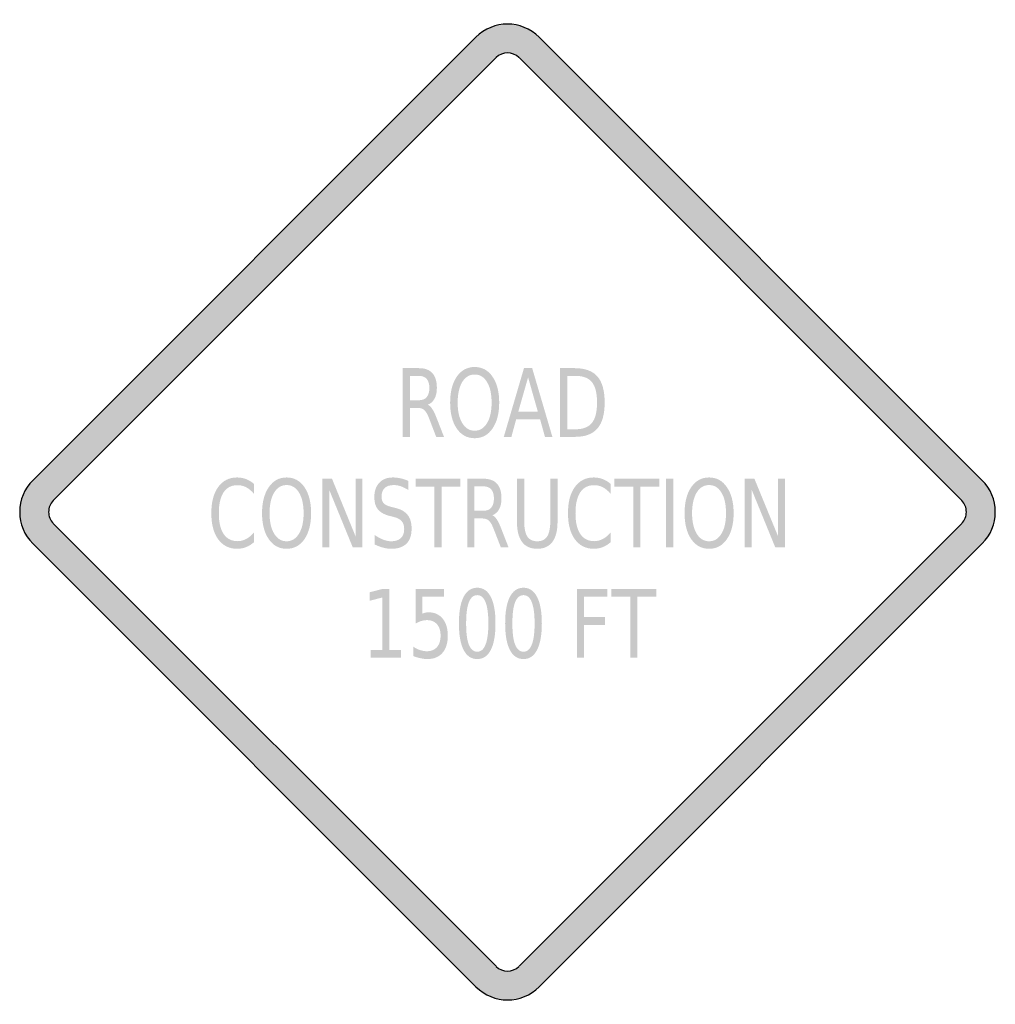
# Model space of a CAD drawing. Header units: inches. Extents: x -0.5 to 0.5, y -0.5 to 0.5.
import ezdxf

# ---------------------------------------------------------------- set-up
doc = ezdxf.new("R2010")
doc.units = ezdxf.units.IN
doc.header["$MEASUREMENT"] = 0

msp = doc.modelspace()

# ---------------------------------------------------------------- hatches: boundary and pattern name
h = msp.add_hatch(color=7)
h.paths.add_polyline_path([(0.0323, 0.4867), (0.4865, 0.0323), (0.4905, 0.0278), (0.4939, 0.0228), (0.4965, 0.0175), (0.4984, 0.012), (0.4995, 0.006), (0.5, 0), (0.4995, -0.006), (0.4984, -0.0118), (0.4965, -0.0175), (0.4939, -0.0228), (0.4905, -0.0278), (0.4865, -0.0323), (0.0323, -0.4867), (0.0278, -0.4907), (0.0227, -0.494), (0.0173, -0.4967), (0.0117, -0.4985), (0.006, -0.4997), (0.0002, -0.5), (-0.0057, -0.4997), (-0.0115, -0.4985), (-0.0172, -0.4967), (-0.0225, -0.494), (-0.0275, -0.4907), (-0.0323, -0.4867), (-0.4867, -0.0323), (-0.4905, -0.0278), (-0.4939, -0.0228), (-0.4965, -0.0175), (-0.4984, -0.0118), (-0.4995, -0.006), (-0.5, 0), (-0.4995, 0.006), (-0.4984, 0.012), (-0.4965, 0.0175), (-0.4939, 0.0228), (-0.4905, 0.0278), (-0.4867, 0.0323), (-0.0323, 0.4867), (-0.0277, 0.4907), (-0.0227, 0.494), (-0.0172, 0.4967), (-0.0117, 0.4985), (-0.0058, 0.4997), (0, 0.5), (0.0058, 0.4997), (0.0117, 0.4985), (0.0172, 0.4967), (0.0227, 0.494), (0.0277, 0.4907), (0.0323, 0.4867)])
h.paths.add_polyline_path([(0.0117, 0.4657), (0.4655, 0.0117), (0.467, 0.0102), (0.4682, 0.0083), (0.4692, 0.0063), (0.4699, 0.0043), (0.4704, 0.0022), (0.4704, 0), (0.4704, -0.0022), (0.4699, -0.0042), (0.4692, -0.0063), (0.4682, -0.0082), (0.467, -0.01), (0.4655, -0.0117), (0.0117, -0.4655), (0.0082, -0.4682), (0.0042, -0.4699), (0, -0.4704), (-0.0042, -0.4699), (-0.0082, -0.4682), (-0.0117, -0.4655), (-0.4655, -0.0117), (-0.467, -0.01), (-0.4682, -0.0082), (-0.4692, -0.0063), (-0.4699, -0.0042), (-0.4704, -0.0022), (-0.4704, 0), (-0.4704, 0.0022), (-0.4699, 0.0043), (-0.4692, 0.0063), (-0.4682, 0.0083), (-0.467, 0.0102), (-0.4655, 0.0117), (-0.0117, 0.4655), (-0.0082, 0.4684), (-0.0042, 0.4699), (0, 0.4705), (0.0042, 0.4699), (0.0082, 0.4684), (0.0117, 0.4657)], flags=0)
h = msp.add_hatch(color=7)
edge = h.paths.add_edge_path()
edge.add_spline(control_points=[(-0.0817, 0.11), (-0.0801, 0.1093), (-0.0786, 0.1078), (-0.0771, 0.1055), (-0.0756, 0.1033), (-0.0741, 0.1002), (-0.0726, 0.0962)], knot_values=[0, 0, 0, 0, 1, 1, 1, 2, 2, 2, 2], degree=3, periodic=0)
edge.add_line((-0.0726, 0.0962), (-0.0651, 0.077))
edge.add_line((-0.0651, 0.077), (-0.0731, 0.077))
edge.add_line((-0.0731, 0.077), (-0.08, 0.095))
edge.add_spline(control_points=[(-0.08, 0.095), (-0.0818, 0.0997), (-0.0835, 0.1029), (-0.0852, 0.1044), (-0.0869, 0.1059), (-0.0892, 0.1067), (-0.0921, 0.1067)], knot_values=[0, 0, 0, 0, 1, 1, 1, 2, 2, 2, 2], degree=3, periodic=0)
edge.add_line((-0.0921, 0.1067), (-0.1001, 0.1067))
edge.add_line((-0.1001, 0.1067), (-0.1001, 0.077))
edge.add_line((-0.1001, 0.077), (-0.1075, 0.077))
edge.add_line((-0.1075, 0.077), (-0.1075, 0.1474))
edge.add_line((-0.1075, 0.1474), (-0.0909, 0.1474))
edge.add_spline(control_points=[(-0.0909, 0.1474), (-0.0847, 0.1474), (-0.08, 0.1457), (-0.077, 0.1423), (-0.0739, 0.139), (-0.0724, 0.1339), (-0.0724, 0.1271), (-0.0724, 0.1227), (-0.0732, 0.119), (-0.0748, 0.1161), (-0.0764, 0.1131), (-0.0787, 0.1111), (-0.0817, 0.11)], knot_values=[0, 0, 0, 0, 1, 1, 1, 2, 2, 2, 3, 3, 3, 4, 4, 4, 4], degree=3, periodic=0)
edge = h.paths.add_edge_path(flags=0)
edge.add_line((-0.1001, 0.1395), (-0.1001, 0.1145))
edge.add_line((-0.1001, 0.1145), (-0.0909, 0.1145))
edge.add_spline(control_points=[(-0.0909, 0.1145), (-0.0873, 0.1145), (-0.0847, 0.1156), (-0.0828, 0.1177), (-0.081, 0.1198), (-0.0801, 0.123), (-0.0801, 0.1271), (-0.0801, 0.1312), (-0.081, 0.1343), (-0.0828, 0.1364), (-0.0847, 0.1385), (-0.0873, 0.1395), (-0.0909, 0.1395)], knot_values=[0, 0, 0, 0, 1, 1, 1, 2, 2, 2, 3, 3, 3, 4, 4, 4, 4], degree=3, periodic=0)
edge.add_line((-0.0909, 0.1395), (-0.1001, 0.1395))
h = msp.add_hatch(color=7)
edge = h.paths.add_edge_path()
edge.add_spline(control_points=[(-0.0337, 0.1486), (-0.026, 0.1486), (-0.0199, 0.1453), (-0.0154, 0.1387), (-0.0108, 0.1321), (-0.0085, 0.1232), (-0.0085, 0.1121), (-0.0085, 0.101), (-0.0108, 0.0921), (-0.0154, 0.0855), (-0.0199, 0.0789), (-0.026, 0.0756), (-0.0337, 0.0756), (-0.0413, 0.0756), (-0.0474, 0.0789), (-0.052, 0.0855), (-0.0565, 0.0921), (-0.0588, 0.101), (-0.0588, 0.1121), (-0.0588, 0.1232), (-0.0565, 0.1321), (-0.052, 0.1387), (-0.0474, 0.1453), (-0.0413, 0.1486), (-0.0337, 0.1486)], knot_values=[0, 0, 0, 0, 1, 1, 1, 2, 2, 2, 3, 3, 3, 4, 4, 4, 5, 5, 5, 6, 6, 6, 7, 7, 7, 8, 8, 8, 8], degree=3, periodic=0)
edge = h.paths.add_edge_path(flags=0)
edge.add_spline(control_points=[(-0.0337, 0.1409), (-0.039, 0.1409), (-0.0432, 0.1383), (-0.0464, 0.1332), (-0.0495, 0.128), (-0.0511, 0.121), (-0.0511, 0.1121), (-0.0511, 0.1032), (-0.0495, 0.0962), (-0.0464, 0.0911), (-0.0432, 0.0859), (-0.039, 0.0833), (-0.0337, 0.0833), (-0.0283, 0.0833), (-0.0241, 0.0859), (-0.021, 0.0911), (-0.0178, 0.0962), (-0.0163, 0.1032), (-0.0163, 0.1121), (-0.0163, 0.121), (-0.0178, 0.128), (-0.021, 0.1332), (-0.0241, 0.1383), (-0.0283, 0.1409), (-0.0337, 0.1409)], knot_values=[0, 0, 0, 0, 1, 1, 1, 2, 2, 2, 3, 3, 3, 4, 4, 4, 5, 5, 5, 6, 6, 6, 7, 7, 7, 8, 8, 8, 8], degree=3, periodic=0)
h = msp.add_hatch(color=7)
h.paths.add_polyline_path([(0.0169, 0.1474), (0.0253, 0.1474), (0.046, 0.077), (0.0384, 0.077), (0.0334, 0.095), (0.0089, 0.095), (0.004, 0.077), (-0.0038, 0.077), (0.0169, 0.1474)])
h.paths.add_polyline_path([(0.0211, 0.138), (0.0111, 0.1029), (0.0311, 0.1029), (0.0211, 0.138)], flags=0)
h = msp.add_hatch(color=7)
edge = h.paths.add_edge_path()
edge.add_line((0.0539, 0.1474), (0.069, 0.1474))
edge.add_spline(control_points=[(0.069, 0.1474), (0.0795, 0.1474), (0.0873, 0.1445), (0.0922, 0.1389), (0.0971, 0.1332), (0.0996, 0.1243), (0.0996, 0.1122), (0.0996, 0.1001), (0.0971, 0.0912), (0.0921, 0.0855), (0.0872, 0.0798), (0.0795, 0.077), (0.069, 0.077)], knot_values=[0, 0, 0, 0, 1, 1, 1, 2, 2, 2, 3, 3, 3, 4, 4, 4, 4], degree=3, periodic=0)
edge.add_line((0.069, 0.077), (0.0539, 0.077))
edge.add_line((0.0539, 0.077), (0.0539, 0.1474))
edge = h.paths.add_edge_path(flags=0)
edge.add_line((0.0613, 0.1395), (0.0613, 0.0848))
edge.add_line((0.0613, 0.0848), (0.0701, 0.0848))
edge.add_spline(control_points=[(0.0701, 0.0848), (0.0776, 0.0848), (0.0831, 0.087), (0.0866, 0.0914), (0.0901, 0.0958), (0.0918, 0.1027), (0.0918, 0.1122), (0.0918, 0.1217), (0.0901, 0.1286), (0.0866, 0.133), (0.0831, 0.1373), (0.0776, 0.1395), (0.0701, 0.1395)], knot_values=[0, 0, 0, 0, 1, 1, 1, 2, 2, 2, 3, 3, 3, 4, 4, 4, 4], degree=3, periodic=0)
edge.add_line((0.0701, 0.1395), (0.0613, 0.1395))
h = msp.add_hatch(color=7)
edge = h.paths.add_edge_path()
edge.add_line((-0.2598, 0.0287), (-0.2598, 0.0186))
edge.add_spline(control_points=[(-0.2598, 0.0186), (-0.2623, 0.0216), (-0.265, 0.0238), (-0.2678, 0.0253), (-0.2706, 0.0268), (-0.2736, 0.0275), (-0.2767, 0.0275), (-0.2829, 0.0275), (-0.2877, 0.0251), (-0.291, 0.0202), (-0.2943, 0.0152), (-0.2959, 0.0081), (-0.2959, -0.0012), (-0.2959, -0.0105), (-0.2943, -0.0176), (-0.291, -0.0225), (-0.2877, -0.0274), (-0.2829, -0.0299), (-0.2767, -0.0299), (-0.2736, -0.0299), (-0.2706, -0.0291), (-0.2678, -0.0276), (-0.265, -0.0262), (-0.2623, -0.0239), (-0.2598, -0.0209)], knot_values=[0, 0, 0, 0, 1, 1, 1, 2, 2, 2, 3, 3, 3, 4, 4, 4, 5, 5, 5, 6, 6, 6, 7, 7, 7, 8, 8, 8, 8], degree=3, periodic=0)
edge.add_line((-0.2598, -0.0209), (-0.2598, -0.0309))
edge.add_spline(control_points=[(-0.2598, -0.0309), (-0.2624, -0.0332), (-0.2651, -0.0349), (-0.268, -0.036), (-0.2709, -0.0371), (-0.2739, -0.0377), (-0.2771, -0.0377), (-0.2854, -0.0377), (-0.2918, -0.0344), (-0.2966, -0.0279), (-0.3013, -0.0214), (-0.3036, -0.0125), (-0.3036, -0.0012), (-0.3036, 0.0101), (-0.3013, 0.0191), (-0.2966, 0.0256), (-0.2918, 0.0321), (-0.2854, 0.0354), (-0.2771, 0.0354), (-0.2739, 0.0354), (-0.2708, 0.0348), (-0.2679, 0.0337), (-0.265, 0.0326), (-0.2623, 0.0309), (-0.2598, 0.0287)], knot_values=[0, 0, 0, 0, 1, 1, 1, 2, 2, 2, 3, 3, 3, 4, 4, 4, 5, 5, 5, 6, 6, 6, 7, 7, 7, 8, 8, 8, 8], degree=3, periodic=0)
h = msp.add_hatch(color=7)
edge = h.paths.add_edge_path()
edge.add_spline(control_points=[(-0.2264, 0.0354), (-0.2188, 0.0354), (-0.2127, 0.0321), (-0.2081, 0.0254), (-0.2036, 0.0188), (-0.2013, 0.0099), (-0.2013, -0.0012), (-0.2013, -0.0123), (-0.2036, -0.0211), (-0.2081, -0.0278), (-0.2127, -0.0344), (-0.2188, -0.0377), (-0.2264, -0.0377), (-0.2341, -0.0377), (-0.2402, -0.0344), (-0.2447, -0.0278), (-0.2493, -0.0212), (-0.2516, -0.0123), (-0.2516, -0.0012), (-0.2516, 0.0099), (-0.2493, 0.0188), (-0.2447, 0.0254), (-0.2402, 0.0321), (-0.2341, 0.0354), (-0.2264, 0.0354)], knot_values=[0, 0, 0, 0, 1, 1, 1, 2, 2, 2, 3, 3, 3, 4, 4, 4, 5, 5, 5, 6, 6, 6, 7, 7, 7, 8, 8, 8, 8], degree=3, periodic=0)
edge = h.paths.add_edge_path(flags=0)
edge.add_spline(control_points=[(-0.2264, 0.0276), (-0.2318, 0.0276), (-0.236, 0.0251), (-0.2392, 0.0199), (-0.2423, 0.0147), (-0.2439, 0.0077), (-0.2439, -0.0012), (-0.2439, -0.0101), (-0.2423, -0.0171), (-0.2392, -0.0222), (-0.236, -0.0274), (-0.2318, -0.03), (-0.2264, -0.03), (-0.2211, -0.03), (-0.2169, -0.0274), (-0.2137, -0.0222), (-0.2106, -0.0171), (-0.209, -0.0101), (-0.209, -0.0012), (-0.209, 0.0077), (-0.2106, 0.0147), (-0.2137, 0.0199), (-0.2169, 0.0251), (-0.2211, 0.0276), (-0.2264, 0.0276)], knot_values=[0, 0, 0, 0, 1, 1, 1, 2, 2, 2, 3, 3, 3, 4, 4, 4, 5, 5, 5, 6, 6, 6, 7, 7, 7, 8, 8, 8, 8], degree=3, periodic=0)
for points in [[(-0.1898, 0.0341), (-0.1799, 0.0341), (-0.1558, -0.0248), (-0.1558, 0.0341), (-0.1487, 0.0341), (-0.1487, -0.0363), (-0.1586, -0.0363), (-0.1827, 0.0226), (-0.1827, -0.0363), (-0.1898, -0.0363), (-0.1898, 0.0341)], [(-0.0943, 0.0341), (-0.0483, 0.0341), (-0.0483, 0.0261), (-0.0676, 0.0261), (-0.0676, -0.0363), (-0.075, -0.0363), (-0.075, 0.0261), (-0.0943, 0.0261), (-0.0943, 0.0341)], [(0.1096, 0.0341), (0.1556, 0.0341), (0.1556, 0.0261), (0.1363, 0.0261), (0.1363, -0.0363), (0.1289, -0.0363), (0.1289, 0.0261), (0.1096, 0.0261), (0.1096, 0.0341)], [(0.1626, 0.0341), (0.17, 0.0341), (0.17, -0.0363), (0.1626, -0.0363), (0.1626, 0.0341)], [(0.2432, 0.0341), (0.2531, 0.0341), (0.2773, -0.0248), (0.2773, 0.0341), (0.2844, 0.0341), (0.2844, -0.0363), (0.2745, -0.0363), (0.2504, 0.0226), (0.2504, -0.0363), (0.2432, -0.0363), (0.2432, 0.0341)], [(-0.1403, -0.1413), (-0.1283, -0.1413), (-0.1283, -0.0876), (-0.1414, -0.091), (-0.1414, -0.0823), (-0.1283, -0.0789), (-0.121, -0.0789), (-0.121, -0.1413), (-0.109, -0.1413), (-0.109, -0.1493), (-0.1403, -0.1493), (-0.1403, -0.1413)], [(0.0711, -0.0789), (0.1023, -0.0789), (0.1023, -0.0869), (0.0784, -0.0869), (0.0784, -0.1077), (0.1, -0.1077), (0.1, -0.1157), (0.0784, -0.1157), (0.0784, -0.1493), (0.0711, -0.1493), (0.0711, -0.0789)], [(0.1065, -0.0789), (0.1524, -0.0789), (0.1524, -0.0869), (0.1331, -0.0869), (0.1331, -0.1493), (0.1258, -0.1493), (0.1258, -0.0869), (0.1065, -0.0869), (0.1065, -0.0789)]]:
    msp.add_hatch(color=7).paths.add_polyline_path(points)
h = msp.add_hatch(color=7)
edge = h.paths.add_edge_path()
edge.add_line((-0.1015, 0.0318), (-0.1015, 0.0225))
edge.add_spline(control_points=[(-0.1015, 0.0225), (-0.1043, 0.0242), (-0.1069, 0.0255), (-0.1094, 0.0264), (-0.1119, 0.0272), (-0.1143, 0.0276), (-0.1166, 0.0276), (-0.1206, 0.0276), (-0.1237, 0.0266), (-0.1259, 0.0246), (-0.128, 0.0226), (-0.1291, 0.0197), (-0.1291, 0.016), (-0.1291, 0.0129), (-0.1284, 0.0106), (-0.127, 0.009), (-0.1255, 0.0074), (-0.1228, 0.0061), (-0.1187, 0.0051)], knot_values=[0, 0, 0, 0, 1, 1, 1, 2, 2, 2, 3, 3, 3, 4, 4, 4, 5, 5, 5, 6, 6, 6, 6], degree=3, periodic=0)
edge.add_line((-0.1187, 0.0051), (-0.1143, 0.004))
edge.add_spline(control_points=[(-0.1143, 0.004), (-0.1088, 0.0026), (-0.1048, 0.0002), (-0.1022, -0.0032), (-0.0996, -0.0066), (-0.0983, -0.0112), (-0.0983, -0.0169), (-0.0983, -0.0237), (-0.1, -0.0289), (-0.1035, -0.0324), (-0.1071, -0.0359), (-0.1122, -0.0377), (-0.119, -0.0377), (-0.1216, -0.0377), (-0.1244, -0.0373), (-0.1273, -0.0366), (-0.1302, -0.0358), (-0.1332, -0.0347), (-0.1363, -0.0332)], knot_values=[0, 0, 0, 0, 1, 1, 1, 2, 2, 2, 3, 3, 3, 4, 4, 4, 5, 5, 5, 6, 6, 6, 6], degree=3, periodic=0)
edge.add_line((-0.1363, -0.0332), (-0.1363, -0.0234))
edge.add_spline(control_points=[(-0.1363, -0.0234), (-0.1333, -0.0256), (-0.1304, -0.0272), (-0.1275, -0.0283), (-0.1246, -0.0294), (-0.1218, -0.03), (-0.119, -0.03), (-0.1149, -0.03), (-0.1116, -0.0289), (-0.1093, -0.0267), (-0.107, -0.0246), (-0.1059, -0.0216), (-0.1059, -0.0176), (-0.1059, -0.0141), (-0.1067, -0.0114), (-0.1084, -0.0095), (-0.11, -0.0075), (-0.1127, -0.0061), (-0.1165, -0.0051)], knot_values=[0, 0, 0, 0, 1, 1, 1, 2, 2, 2, 3, 3, 3, 4, 4, 4, 5, 5, 5, 6, 6, 6, 6], degree=3, periodic=0)
edge.add_line((-0.1165, -0.0051), (-0.1209, -0.004))
edge.add_spline(control_points=[(-0.1209, -0.004), (-0.1264, -0.0026), (-0.1304, -0.0003), (-0.1328, 0.0027), (-0.1353, 0.0057), (-0.1365, 0.0099), (-0.1365, 0.0153), (-0.1365, 0.0215), (-0.1348, 0.0264), (-0.1314, 0.03), (-0.128, 0.0336), (-0.1234, 0.0354), (-0.1174, 0.0354), (-0.1149, 0.0354), (-0.1123, 0.0351), (-0.1096, 0.0345), (-0.107, 0.0339), (-0.1043, 0.033), (-0.1015, 0.0318)], knot_values=[0, 0, 0, 0, 1, 1, 1, 2, 2, 2, 3, 3, 3, 4, 4, 4, 5, 5, 5, 6, 6, 6, 6], degree=3, periodic=0)
h = msp.add_hatch(color=7)
edge = h.paths.add_edge_path()
edge.add_spline(control_points=[(-0.0155, -0.0033), (-0.0139, -0.004), (-0.0124, -0.0055), (-0.0109, -0.0077), (-0.0094, -0.01), (-0.0079, -0.0131), (-0.0064, -0.0171)], knot_values=[0, 0, 0, 0, 1, 1, 1, 2, 2, 2, 2], degree=3, periodic=0)
edge.add_line((-0.0064, -0.0171), (0.0011, -0.0363))
edge.add_line((0.0011, -0.0363), (-0.0068, -0.0363))
edge.add_line((-0.0068, -0.0363), (-0.0138, -0.0183))
edge.add_spline(control_points=[(-0.0138, -0.0183), (-0.0156, -0.0135), (-0.0173, -0.0104), (-0.019, -0.0089), (-0.0207, -0.0073), (-0.023, -0.0066), (-0.0259, -0.0066)], knot_values=[0, 0, 0, 0, 1, 1, 1, 2, 2, 2, 2], degree=3, periodic=0)
edge.add_line((-0.0259, -0.0066), (-0.0339, -0.0066))
edge.add_line((-0.0339, -0.0066), (-0.0339, -0.0363))
edge.add_line((-0.0339, -0.0363), (-0.0413, -0.0363))
edge.add_line((-0.0413, -0.0363), (-0.0413, 0.0341))
edge.add_line((-0.0413, 0.0341), (-0.0247, 0.0341))
edge.add_spline(control_points=[(-0.0247, 0.0341), (-0.0185, 0.0341), (-0.0138, 0.0324), (-0.0108, 0.029), (-0.0077, 0.0257), (-0.0062, 0.0206), (-0.0062, 0.0138), (-0.0062, 0.0094), (-0.007, 0.0057), (-0.0086, 0.0028), (-0.0101, -0.0001), (-0.0125, -0.0022), (-0.0155, -0.0033)], knot_values=[0, 0, 0, 0, 1, 1, 1, 2, 2, 2, 3, 3, 3, 4, 4, 4, 4], degree=3, periodic=0)
edge = h.paths.add_edge_path(flags=0)
edge.add_line((-0.0339, 0.0263), (-0.0339, 0.0013))
edge.add_line((-0.0339, 0.0013), (-0.0247, 0.0013))
edge.add_spline(control_points=[(-0.0247, 0.0013), (-0.0211, 0.0013), (-0.0184, 0.0023), (-0.0166, 0.0045), (-0.0148, 0.0066), (-0.0139, 0.0097), (-0.0139, 0.0138), (-0.0139, 0.0179), (-0.0148, 0.021), (-0.0166, 0.0231), (-0.0184, 0.0252), (-0.0211, 0.0263), (-0.0247, 0.0263)], knot_values=[0, 0, 0, 0, 1, 1, 1, 2, 2, 2, 3, 3, 3, 4, 4, 4, 4], degree=3, periodic=0)
edge.add_line((-0.0247, 0.0263), (-0.0339, 0.0263))
h = msp.add_hatch(color=7)
edge = h.paths.add_edge_path()
edge.add_line((0.0097, 0.0341), (0.0171, 0.0341))
edge.add_line((0.0171, 0.0341), (0.0171, -0.0087))
edge.add_spline(control_points=[(0.0171, -0.0087), (0.0171, -0.0162), (0.0181, -0.0217), (0.0202, -0.025), (0.0224, -0.0283), (0.0258, -0.03), (0.0305, -0.03), (0.0352, -0.03), (0.0386, -0.0283), (0.0407, -0.025), (0.0428, -0.0217), (0.0439, -0.0162), (0.0439, -0.0087)], knot_values=[0, 0, 0, 0, 1, 1, 1, 2, 2, 2, 3, 3, 3, 4, 4, 4, 4], degree=3, periodic=0)
edge.add_line((0.0439, -0.0087), (0.0439, 0.0341))
edge.add_line((0.0439, 0.0341), (0.0513, 0.0341))
edge.add_line((0.0513, 0.0341), (0.0513, -0.0099))
edge.add_spline(control_points=[(0.0513, -0.0099), (0.0513, -0.019), (0.0495, -0.026), (0.046, -0.0307), (0.0425, -0.0353), (0.0373, -0.0377), (0.0305, -0.0377), (0.0236, -0.0377), (0.0184, -0.0353), (0.0149, -0.0307), (0.0114, -0.026), (0.0097, -0.019), (0.0097, -0.0099)], knot_values=[0, 0, 0, 0, 1, 1, 1, 2, 2, 2, 3, 3, 3, 4, 4, 4, 4], degree=3, periodic=0)
edge.add_line((0.0097, -0.0099), (0.0097, 0.0341))
h = msp.add_hatch(color=7)
edge = h.paths.add_edge_path()
edge.add_line((0.1058, 0.0287), (0.1058, 0.0186))
edge.add_spline(control_points=[(0.1058, 0.0186), (0.1033, 0.0216), (0.1006, 0.0238), (0.0978, 0.0253), (0.095, 0.0268), (0.092, 0.0275), (0.0889, 0.0275), (0.0827, 0.0275), (0.0779, 0.0251), (0.0746, 0.0202), (0.0713, 0.0152), (0.0697, 0.0081), (0.0697, -0.0012), (0.0697, -0.0105), (0.0713, -0.0176), (0.0746, -0.0225), (0.0779, -0.0274), (0.0827, -0.0299), (0.0889, -0.0299), (0.092, -0.0299), (0.095, -0.0291), (0.0978, -0.0276), (0.1006, -0.0262), (0.1033, -0.0239), (0.1058, -0.0209)], knot_values=[0, 0, 0, 0, 1, 1, 1, 2, 2, 2, 3, 3, 3, 4, 4, 4, 5, 5, 5, 6, 6, 6, 7, 7, 7, 8, 8, 8, 8], degree=3, periodic=0)
edge.add_line((0.1058, -0.0209), (0.1058, -0.0309))
edge.add_spline(control_points=[(0.1058, -0.0309), (0.1032, -0.0332), (0.1005, -0.0349), (0.0976, -0.036), (0.0947, -0.0371), (0.0917, -0.0377), (0.0885, -0.0377), (0.0802, -0.0377), (0.0738, -0.0344), (0.069, -0.0279), (0.0643, -0.0214), (0.062, -0.0125), (0.062, -0.0012), (0.062, 0.0101), (0.0643, 0.0191), (0.069, 0.0256), (0.0738, 0.0321), (0.0802, 0.0354), (0.0885, 0.0354), (0.0917, 0.0354), (0.0948, 0.0348), (0.0977, 0.0337), (0.1006, 0.0326), (0.1033, 0.0309), (0.1058, 0.0287)], knot_values=[0, 0, 0, 0, 1, 1, 1, 2, 2, 2, 3, 3, 3, 4, 4, 4, 5, 5, 5, 6, 6, 6, 7, 7, 7, 8, 8, 8, 8], degree=3, periodic=0)
h = msp.add_hatch(color=7)
edge = h.paths.add_edge_path()
edge.add_spline(control_points=[(0.2066, 0.0354), (0.2143, 0.0354), (0.2204, 0.0321), (0.2249, 0.0254), (0.2295, 0.0188), (0.2318, 0.0099), (0.2318, -0.0012), (0.2318, -0.0123), (0.2295, -0.0211), (0.2249, -0.0278), (0.2204, -0.0344), (0.2143, -0.0377), (0.2066, -0.0377), (0.199, -0.0377), (0.1929, -0.0344), (0.1883, -0.0278), (0.1838, -0.0212), (0.1815, -0.0123), (0.1815, -0.0012), (0.1815, 0.0099), (0.1838, 0.0188), (0.1883, 0.0254), (0.1929, 0.0321), (0.199, 0.0354), (0.2066, 0.0354)], knot_values=[0, 0, 0, 0, 1, 1, 1, 2, 2, 2, 3, 3, 3, 4, 4, 4, 5, 5, 5, 6, 6, 6, 7, 7, 7, 8, 8, 8, 8], degree=3, periodic=0)
edge = h.paths.add_edge_path(flags=0)
edge.add_spline(control_points=[(0.2066, 0.0276), (0.2013, 0.0276), (0.1971, 0.0251), (0.1939, 0.0199), (0.1908, 0.0147), (0.1892, 0.0077), (0.1892, -0.0012), (0.1892, -0.0101), (0.1908, -0.0171), (0.1939, -0.0222), (0.1971, -0.0274), (0.2013, -0.03), (0.2066, -0.03), (0.212, -0.03), (0.2162, -0.0274), (0.2193, -0.0222), (0.2225, -0.0171), (0.224, -0.0101), (0.224, -0.0012), (0.224, 0.0077), (0.2225, 0.0147), (0.2193, 0.0199), (0.2162, 0.0251), (0.212, 0.0276), (0.2066, 0.0276)], knot_values=[0, 0, 0, 0, 1, 1, 1, 2, 2, 2, 3, 3, 3, 4, 4, 4, 5, 5, 5, 6, 6, 6, 7, 7, 7, 8, 8, 8, 8], degree=3, periodic=0)
h = msp.add_hatch(color=7)
edge = h.paths.add_edge_path()
edge.add_line((-0.0941, -0.0789), (-0.0652, -0.0789))
edge.add_line((-0.0652, -0.0789), (-0.0652, -0.0869))
edge.add_line((-0.0652, -0.0869), (-0.0874, -0.0869))
edge.add_line((-0.0874, -0.0869), (-0.0874, -0.1042))
edge.add_spline(control_points=[(-0.0874, -0.1042), (-0.0863, -0.1037), (-0.0852, -0.1034), (-0.0841, -0.1031), (-0.0831, -0.1029), (-0.082, -0.1028), (-0.0809, -0.1028), (-0.0749, -0.1028), (-0.0701, -0.1049), (-0.0665, -0.1092), (-0.063, -0.1135), (-0.0612, -0.1194), (-0.0612, -0.1267), (-0.0612, -0.1343), (-0.063, -0.1402), (-0.0667, -0.1444), (-0.0703, -0.1486), (-0.0754, -0.1507), (-0.0821, -0.1507), (-0.0844, -0.1507), (-0.0867, -0.1504), (-0.089, -0.1499), (-0.0914, -0.1494), (-0.0938, -0.1487), (-0.0964, -0.1477)], knot_values=[0, 0, 0, 0, 1, 1, 1, 2, 2, 2, 3, 3, 3, 4, 4, 4, 5, 5, 5, 6, 6, 6, 7, 7, 7, 8, 8, 8, 8], degree=3, periodic=0)
edge.add_line((-0.0964, -0.1477), (-0.0964, -0.1381))
edge.add_spline(control_points=[(-0.0964, -0.1381), (-0.0942, -0.1396), (-0.0919, -0.1408), (-0.0896, -0.1415), (-0.0873, -0.1423), (-0.0848, -0.1427), (-0.0822, -0.1427), (-0.078, -0.1427), (-0.0747, -0.1412), (-0.0722, -0.1384), (-0.0698, -0.1355), (-0.0686, -0.1316), (-0.0686, -0.1267), (-0.0686, -0.1218), (-0.0698, -0.1179), (-0.0722, -0.1151), (-0.0747, -0.1122), (-0.078, -0.1108), (-0.0822, -0.1108), (-0.0842, -0.1108), (-0.0862, -0.1111), (-0.0881, -0.1116), (-0.0901, -0.1122), (-0.0921, -0.1131), (-0.0941, -0.1143)], knot_values=[0, 0, 0, 0, 1, 1, 1, 2, 2, 2, 3, 3, 3, 4, 4, 4, 5, 5, 5, 6, 6, 6, 7, 7, 7, 8, 8, 8, 8], degree=3, periodic=0)
edge.add_line((-0.0941, -0.1143), (-0.0941, -0.0789))
h = msp.add_hatch(color=7)
edge = h.paths.add_edge_path()
edge.add_spline(control_points=[(-0.031, -0.0776), (-0.0249, -0.0776), (-0.0203, -0.0808), (-0.0171, -0.087), (-0.0139, -0.0932), (-0.0123, -0.1023), (-0.0123, -0.1142), (-0.0123, -0.126), (-0.0139, -0.1351), (-0.0171, -0.1413), (-0.0203, -0.1476), (-0.0249, -0.1507), (-0.031, -0.1507), (-0.0371, -0.1507), (-0.0418, -0.1476), (-0.045, -0.1413), (-0.0482, -0.1351), (-0.0498, -0.126), (-0.0498, -0.1142), (-0.0498, -0.1023), (-0.0482, -0.0932), (-0.045, -0.087), (-0.0418, -0.0808), (-0.0371, -0.0776), (-0.031, -0.0776)], knot_values=[0, 0, 0, 0, 1, 1, 1, 2, 2, 2, 3, 3, 3, 4, 4, 4, 5, 5, 5, 6, 6, 6, 7, 7, 7, 8, 8, 8, 8], degree=3, periodic=0)
edge = h.paths.add_edge_path(flags=0)
edge.add_spline(control_points=[(-0.031, -0.0852), (-0.0348, -0.0852), (-0.0376, -0.0876), (-0.0396, -0.0924), (-0.0415, -0.0973), (-0.0424, -0.1045), (-0.0424, -0.1142), (-0.0424, -0.1238), (-0.0415, -0.1311), (-0.0396, -0.1359), (-0.0376, -0.1407), (-0.0348, -0.1432), (-0.031, -0.1432), (-0.0272, -0.1432), (-0.0244, -0.1407), (-0.0225, -0.1359), (-0.0206, -0.1311), (-0.0196, -0.1238), (-0.0196, -0.1142), (-0.0196, -0.1045), (-0.0206, -0.0973), (-0.0225, -0.0924), (-0.0244, -0.0876), (-0.0272, -0.0852), (-0.031, -0.0852)], knot_values=[0, 0, 0, 0, 1, 1, 1, 2, 2, 2, 3, 3, 3, 4, 4, 4, 5, 5, 5, 6, 6, 6, 7, 7, 7, 8, 8, 8, 8], degree=3, periodic=0)
h = msp.add_hatch(color=7)
edge = h.paths.add_edge_path()
edge.add_spline(control_points=[(0.0164, -0.0776), (0.0225, -0.0776), (0.0271, -0.0808), (0.0303, -0.087), (0.0335, -0.0932), (0.0352, -0.1023), (0.0352, -0.1142), (0.0352, -0.126), (0.0335, -0.1351), (0.0303, -0.1413), (0.0271, -0.1476), (0.0225, -0.1507), (0.0164, -0.1507), (0.0103, -0.1507), (0.0056, -0.1476), (0.0024, -0.1413), (-0.0008, -0.1351), (-0.0024, -0.126), (-0.0024, -0.1142), (-0.0024, -0.1023), (-0.0008, -0.0932), (0.0024, -0.087), (0.0056, -0.0808), (0.0103, -0.0776), (0.0164, -0.0776)], knot_values=[0, 0, 0, 0, 1, 1, 1, 2, 2, 2, 3, 3, 3, 4, 4, 4, 5, 5, 5, 6, 6, 6, 7, 7, 7, 8, 8, 8, 8], degree=3, periodic=0)
edge = h.paths.add_edge_path(flags=0)
edge.add_spline(control_points=[(0.0164, -0.0852), (0.0126, -0.0852), (0.0098, -0.0876), (0.0078, -0.0924), (0.0059, -0.0973), (0.005, -0.1045), (0.005, -0.1142), (0.005, -0.1238), (0.0059, -0.1311), (0.0078, -0.1359), (0.0098, -0.1407), (0.0126, -0.1432), (0.0164, -0.1432), (0.0202, -0.1432), (0.023, -0.1407), (0.0249, -0.1359), (0.0268, -0.1311), (0.0278, -0.1238), (0.0278, -0.1142), (0.0278, -0.1045), (0.0268, -0.0973), (0.0249, -0.0924), (0.023, -0.0876), (0.0202, -0.0852), (0.0164, -0.0852)], knot_values=[0, 0, 0, 0, 1, 1, 1, 2, 2, 2, 3, 3, 3, 4, 4, 4, 5, 5, 5, 6, 6, 6, 7, 7, 7, 8, 8, 8, 8], degree=3, periodic=0)

# ---------------------------------------------------------------- linework, layer by layer
at = {"color": 7}
for p, q in [((-0.4867, 0.0323), (-0.0323, 0.4867)), ((0.0323, 0.4867), (0.4867, 0.0323)), ((-0.4656, 0.0118), (-0.0117, 0.4656)), ((0.0118, 0.4656), (0.4656, 0.0118)), ((-0.0117, -0.4655), (-0.4656, -0.0117)), ((0.4656, -0.0117), (0.0118, -0.4655)), ((-0.0323, -0.4866), (-0.4867, -0.0323)), ((0.4867, -0.0323), (0.0323, -0.4866))]:
    msp.add_line(p, q, dxfattribs=at)
for points in [[(0.0324, 0.4866), (0.0145, 0.5045), (-0.0145, 0.5045), (-0.0324, 0.4866)], [(0.0117, 0.4656), (0.0052, 0.4721), (-0.0052, 0.4721), (-0.0117, 0.4656)], [(-0.0117, -0.4656), (-0.0052, -0.472), (0.0052, -0.472), (0.0117, -0.4656)], [(-0.0323, -0.4866), (-0.0144, -0.5045), (0.0146, -0.5045), (0.0325, -0.4866)]]:
    msp.add_open_spline(points, degree=3, dxfattribs=at)
for points in [[(-0.4866, 0.0324), (-0.4952, 0.0238), (-0.5, 0.0122), (-0.5, 0), (-0.5, -0.0121), (-0.4952, -0.0238), (-0.4866, -0.0323)], [(0.4866, -0.0323), (0.4952, -0.0238), (0.5, -0.0121), (0.5, 0), (0.5, 0.0122), (0.4952, 0.0238), (0.4866, 0.0324)], [(-0.4656, 0.0117), (-0.4687, 0.0086), (-0.4704, 0.0044), (-0.4704, 0), (-0.4704, -0.0043), (-0.4687, -0.0085), (-0.4656, -0.0116)], [(0.4656, -0.0116), (0.4687, -0.0085), (0.4704, -0.0043), (0.4704, 0), (0.4704, 0.0044), (0.4687, 0.0086), (0.4656, 0.0117)]]:
    msp.add_open_spline(points, degree=3, knots=[0, 0, 0, 0, 1, 1, 1, 2, 2, 2, 2], dxfattribs=at)

doc.saveas('drawing.dxf')
